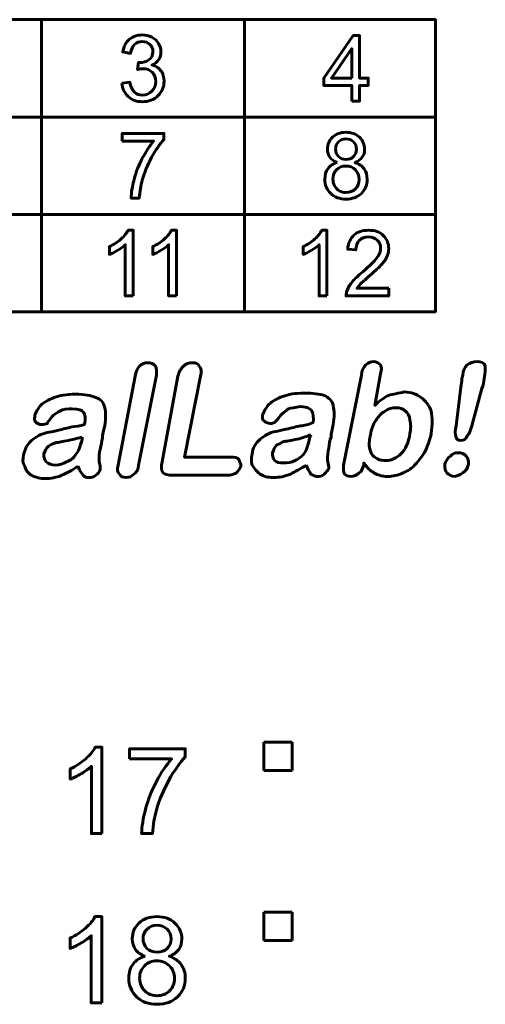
# Model space of a CAD drawing. Header units: millimetres. Extents: x -13 to 39, y -19 to 89.
# Tile 11 of 16: x 5 to 13, y 53 to 71. Entities that reach past the tile are written whole.
import ezdxf

# ---------------------------------------------------------------- set-up
doc = ezdxf.new("R2010")
doc.units = ezdxf.units.MM
doc.linetypes.add('K5LT32768', pattern=[0])
doc.linetypes.add('K5LT32770', pattern=[0])

msp = doc.modelspace()

# ---------------------------------------------------------------- linework, layer by layer
at = {"color": 150, "linetype": 'K5LT32768', "lineweight": 60, "true_color": 0x0080ff}
for p, q in [((5.039, 65.484), (5.039, 70.638)), ((8.621, 70.638), (8.621, 65.484)), ((-1.91, 68.92), (11.989, 68.92)), ((-1.91, 67.202), (11.989, 67.202)), ((8.959, 57.388), (8.959, 57.888)), ((8.959, 57.888), (9.459, 57.888)), ((9.459, 57.888), (9.459, 57.388)), ((9.459, 57.388), (8.959, 57.388)), ((8.959, 54.888), (9.459, 54.888)), ((8.959, 54.388), (8.959, 54.888)), ((9.459, 54.888), (9.459, 54.388)), ((9.459, 54.388), (8.959, 54.388))]:
    msp.add_line(p, q, dxfattribs=at)
at = {"color": 150, "linetype": 'K5LT32770', "lineweight": 60, "true_color": 0x0080ff}
msp.add_lwpolyline([(-1.91, 65.484), (11.989, 65.484), (11.989, 70.638), (-1.91, 70.638)], close=True, dxfattribs=at)
at = {"color": 150, "linetype": 'K5LT32768', "lineweight": 60, "true_color": 0x0080ff}
for points, knots in [([(6.458, 69.515), (6.458, 69.515), (6.598, 69.535), (6.598, 69.535), (6.614, 69.454), (6.641, 69.396), (6.679, 69.36), (6.717, 69.325), (6.764, 69.307), (6.82, 69.307), (6.886, 69.307), (6.942, 69.33), (6.987, 69.377), (7.032, 69.423), (7.055, 69.48), (7.055, 69.548), (7.055, 69.613), (7.034, 69.667), (6.992, 69.71), (6.95, 69.752), (6.897, 69.773), (6.832, 69.773), (6.806, 69.773), (6.773, 69.768), (6.733, 69.757), (6.733, 69.757), (6.749, 69.881), (6.749, 69.881), (6.758, 69.88), (6.766, 69.88), (6.771, 69.88), (6.831, 69.88), (6.885, 69.895), (6.932, 69.927), (6.98, 69.958), (7.004, 70.007), (7.004, 70.072), (7.004, 70.124), (6.986, 70.167), (6.952, 70.201), (6.917, 70.235), (6.872, 70.252), (6.818, 70.252), (6.763, 70.252), (6.718, 70.235), (6.682, 70.2), (6.645, 70.165), (6.622, 70.112), (6.612, 70.042), (6.612, 70.042), (6.472, 70.068), (6.472, 70.068), (6.489, 70.163), (6.528, 70.237), (6.588, 70.29), (6.649, 70.342), (6.724, 70.368), (6.814, 70.368), (6.876, 70.368), (6.933, 70.355), (6.985, 70.327), (7.038, 70.301), (7.078, 70.264), (7.105, 70.217), (7.133, 70.171), (7.147, 70.121), (7.147, 70.069), (7.147, 70.019), (7.133, 69.974), (7.107, 69.933), (7.081, 69.892), (7.042, 69.86), (6.99, 69.836), (7.057, 69.82), (7.109, 69.787), (7.147, 69.737), (7.184, 69.688), (7.202, 69.626), (7.202, 69.551), (7.202, 69.45), (7.166, 69.365), (7.094, 69.295), (7.021, 69.225), (6.93, 69.19), (6.819, 69.19), (6.719, 69.19), (6.637, 69.22), (6.571, 69.28), (6.505, 69.341), (6.467, 69.419), (6.458, 69.515)], [0, 0, 0, 0, 0.033333, 0.033333, 0.033333, 0.066667, 0.066667, 0.066667, 0.1, 0.1, 0.1, 0.133333, 0.133333, 0.133333, 0.166667, 0.166667, 0.166667, 0.2, 0.2, 0.2, 0.233333, 0.233333, 0.233333, 0.266667, 0.266667, 0.266667, 0.3, 0.3, 0.3, 0.333333, 0.333333, 0.333333, 0.366667, 0.366667, 0.366667, 0.4, 0.4, 0.4, 0.433333, 0.433333, 0.433333, 0.466667, 0.466667, 0.466667, 0.5, 0.5, 0.5, 0.533333, 0.533333, 0.533333, 0.566667, 0.566667, 0.566667, 0.6, 0.6, 0.6, 0.633333, 0.633333, 0.633333, 0.666667, 0.666667, 0.666667, 0.7, 0.7, 0.7, 0.733333, 0.733333, 0.733333, 0.766667, 0.766667, 0.766667, 0.8, 0.8, 0.8, 0.833333, 0.833333, 0.833333, 0.866667, 0.866667, 0.866667, 0.9, 0.9, 0.9, 0.933333, 0.933333, 0.933333, 0.966667, 0.966667, 0.966667, 1, 1, 1, 1]), ([(10.512, 69.202), (10.512, 69.202), (10.512, 69.477), (10.512, 69.477), (10.018, 69.477), (10.018, 69.477), (10.018, 69.608), (10.018, 69.608), (10.537, 70.356), (10.537, 70.356), (10.651, 70.356), (10.651, 70.356), (10.651, 69.608), (10.651, 69.608), (10.805, 69.608), (10.805, 69.608), (10.805, 69.477), (10.805, 69.477), (10.651, 69.477), (10.651, 69.477), (10.651, 69.202), (10.651, 69.202), (10.512, 69.202), (10.512, 69.202)], [0, 0, 0, 0, 0.090909, 0.090909, 0.181818, 0.181818, 0.272727, 0.272727, 0.363636, 0.363636, 0.454545, 0.454545, 0.545455, 0.545455, 0.636364, 0.636364, 0.727273, 0.727273, 0.818182, 0.818182, 0.909091, 0.909091, 1, 1, 1, 1]), ([(10.512, 69.608), (10.512, 69.608), (10.512, 70.127), (10.512, 70.127), (10.155, 69.608), (10.155, 69.608), (10.512, 69.608), (10.512, 69.608)], [0, 0, 0, 0, 0.333333, 0.333333, 0.666667, 0.666667, 1, 1, 1, 1]), ([(6.463, 68.495), (6.463, 68.495), (6.463, 68.631), (6.463, 68.631), (7.198, 68.631), (7.198, 68.631), (7.198, 68.521), (7.198, 68.521), (7.125, 68.443), (7.053, 68.339), (6.982, 68.209), (6.911, 68.079), (6.857, 67.946), (6.818, 67.808), (6.79, 67.712), (6.772, 67.606), (6.764, 67.491), (6.764, 67.491), (6.621, 67.491), (6.621, 67.491), (6.623, 67.582), (6.64, 67.691), (6.674, 67.82), (6.708, 67.949), (6.755, 68.073), (6.818, 68.193), (6.881, 68.312), (6.948, 68.413), (7.018, 68.495), (7.018, 68.495), (6.463, 68.495), (6.463, 68.495)], [0, 0, 0, 0, 0.090909, 0.090909, 0.181818, 0.181818, 0.272727, 0.272727, 0.272727, 0.363636, 0.363636, 0.363636, 0.454545, 0.454545, 0.454545, 0.545455, 0.545455, 0.545455, 0.636364, 0.636364, 0.636364, 0.727273, 0.727273, 0.727273, 0.818182, 0.818182, 0.818182, 0.909091, 0.909091, 0.909091, 1, 1, 1, 1]), ([(10.254, 68.117), (10.196, 68.139), (10.154, 68.169), (10.126, 68.209), (10.098, 68.249), (10.084, 68.297), (10.084, 68.353), (10.084, 68.437), (10.113, 68.507), (10.173, 68.564), (10.232, 68.622), (10.311, 68.65), (10.41, 68.65), (10.509, 68.65), (10.589, 68.621), (10.649, 68.562), (10.709, 68.504), (10.739, 68.433), (10.739, 68.349), (10.739, 68.295), (10.726, 68.248), (10.698, 68.209), (10.671, 68.169), (10.629, 68.139), (10.572, 68.117), (10.642, 68.094), (10.695, 68.057), (10.731, 68.005), (10.767, 67.954), (10.785, 67.893), (10.785, 67.821), (10.785, 67.723), (10.751, 67.64), (10.682, 67.573), (10.614, 67.505), (10.523, 67.472), (10.411, 67.472), (10.3, 67.472), (10.209, 67.505), (10.141, 67.573), (10.072, 67.64), (10.038, 67.724), (10.038, 67.825), (10.038, 67.9), (10.057, 67.963), (10.094, 68.014), (10.132, 68.064), (10.185, 68.099), (10.254, 68.117)], [0, 0, 0, 0, 0.0625, 0.0625, 0.0625, 0.125, 0.125, 0.125, 0.1875, 0.1875, 0.1875, 0.25, 0.25, 0.25, 0.3125, 0.3125, 0.3125, 0.375, 0.375, 0.375, 0.4375, 0.4375, 0.4375, 0.5, 0.5, 0.5, 0.5625, 0.5625, 0.5625, 0.625, 0.625, 0.625, 0.6875, 0.6875, 0.6875, 0.75, 0.75, 0.75, 0.8125, 0.8125, 0.8125, 0.875, 0.875, 0.875, 0.9375, 0.9375, 0.9375, 1, 1, 1, 1]), ([(10.227, 68.358), (10.227, 68.303), (10.244, 68.258), (10.278, 68.224), (10.312, 68.189), (10.357, 68.172), (10.413, 68.172), (10.467, 68.172), (10.511, 68.189), (10.545, 68.223), (10.58, 68.258), (10.596, 68.3), (10.596, 68.35), (10.596, 68.402), (10.579, 68.446), (10.544, 68.481), (10.509, 68.517), (10.465, 68.534), (10.411, 68.534), (10.358, 68.534), (10.314, 68.517), (10.279, 68.482), (10.244, 68.447), (10.227, 68.406), (10.227, 68.358)], [0, 0, 0, 0, 0.125, 0.125, 0.125, 0.25, 0.25, 0.25, 0.375, 0.375, 0.375, 0.5, 0.5, 0.5, 0.625, 0.625, 0.625, 0.75, 0.75, 0.75, 0.875, 0.875, 0.875, 1, 1, 1, 1]), ([(10.181, 67.824), (10.181, 67.784), (10.19, 67.745), (10.208, 67.707), (10.227, 67.669), (10.255, 67.64), (10.292, 67.619), (10.33, 67.598), (10.37, 67.588), (10.413, 67.588), (10.48, 67.588), (10.535, 67.61), (10.578, 67.653), (10.621, 67.697), (10.642, 67.752), (10.642, 67.819), (10.642, 67.888), (10.62, 67.944), (10.576, 67.989), (10.532, 68.033), (10.476, 68.055), (10.408, 68.055), (10.342, 68.055), (10.288, 68.033), (10.245, 67.989), (10.202, 67.945), (10.181, 67.89), (10.181, 67.824)], [0, 0, 0, 0, 0.111111, 0.111111, 0.111111, 0.222222, 0.222222, 0.222222, 0.333333, 0.333333, 0.333333, 0.444444, 0.444444, 0.444444, 0.555556, 0.555556, 0.555556, 0.666667, 0.666667, 0.666667, 0.777778, 0.777778, 0.777778, 0.888889, 0.888889, 0.888889, 1, 1, 1, 1]), ([(6.657, 65.763), (6.657, 65.763), (6.517, 65.763), (6.517, 65.763), (6.517, 66.666), (6.517, 66.666), (6.484, 66.634), (6.44, 66.601), (6.331, 66.536), (6.281, 66.512), (6.238, 66.495), (6.238, 66.495), (6.238, 66.633), (6.238, 66.633), (6.316, 66.67), (6.384, 66.715), (6.443, 66.768), (6.501, 66.821), (6.543, 66.872), (6.567, 66.922), (6.567, 66.922), (6.657, 66.922), (6.657, 66.922), (6.657, 65.763), (6.657, 65.763)], [0, 0, 0, 0, 0.111111, 0.111111, 0.222222, 0.222222, 0.222222, 0.333333, 0.333333, 0.444444, 0.444444, 0.444444, 0.555556, 0.555556, 0.555556, 0.666667, 0.666667, 0.666667, 0.777778, 0.777778, 0.777778, 0.888889, 0.888889, 1, 1, 1, 1]), ([(7.422, 65.763), (7.422, 65.763), (7.282, 65.763), (7.282, 65.763), (7.282, 66.666), (7.282, 66.666), (7.249, 66.634), (7.205, 66.601), (7.096, 66.536), (7.046, 66.512), (7.003, 66.495), (7.003, 66.495), (7.003, 66.633), (7.003, 66.633), (7.081, 66.67), (7.149, 66.715), (7.208, 66.768), (7.266, 66.821), (7.308, 66.872), (7.332, 66.922), (7.332, 66.922), (7.422, 66.922), (7.422, 66.922), (7.422, 65.763), (7.422, 65.763)], [0, 0, 0, 0, 0.111111, 0.111111, 0.222222, 0.222222, 0.222222, 0.333333, 0.333333, 0.444444, 0.444444, 0.444444, 0.555556, 0.555556, 0.555556, 0.666667, 0.666667, 0.666667, 0.777778, 0.777778, 0.777778, 0.888889, 0.888889, 1, 1, 1, 1]), ([(10.076, 65.763), (10.076, 65.763), (9.936, 65.763), (9.936, 65.763), (9.936, 66.666), (9.936, 66.666), (9.902, 66.634), (9.858, 66.601), (9.804, 66.569), (9.749, 66.536), (9.7, 66.512), (9.657, 66.495), (9.657, 66.495), (9.657, 66.633), (9.657, 66.633), (9.735, 66.67), (9.803, 66.715), (9.861, 66.768), (9.92, 66.821), (9.961, 66.872), (9.986, 66.922), (9.986, 66.922), (10.076, 66.922), (10.076, 66.922), (10.076, 65.763), (10.076, 65.763)], [0, 0, 0, 0, 0.111111, 0.111111, 0.222222, 0.222222, 0.222222, 0.333333, 0.333333, 0.333333, 0.444444, 0.444444, 0.444444, 0.555556, 0.555556, 0.555556, 0.666667, 0.666667, 0.666667, 0.777778, 0.777778, 0.777778, 0.888889, 0.888889, 1, 1, 1, 1]), ([(11.166, 65.898), (11.166, 65.898), (11.166, 65.763), (11.166, 65.763), (10.414, 65.763), (10.414, 65.763), (10.413, 65.797), (10.419, 65.83), (10.43, 65.862), (10.45, 65.914), (10.481, 65.965), (10.523, 66.015), (10.566, 66.065), (10.627, 66.123), (10.706, 66.189), (10.829, 66.292), (10.912, 66.373), (10.956, 66.434), (11, 66.494), (11.022, 66.551), (11.022, 66.605), (11.022, 66.661), (11.002, 66.708), (10.962, 66.747), (10.923, 66.785), (10.871, 66.804), (10.807, 66.804), (10.74, 66.804), (10.686, 66.784), (10.645, 66.743), (10.605, 66.703), (10.584, 66.646), (10.584, 66.574), (10.584, 66.574), (10.441, 66.588), (10.441, 66.588), (10.451, 66.697), (10.488, 66.78), (10.552, 66.837), (10.616, 66.894), (10.702, 66.922), (10.81, 66.922), (10.919, 66.922), (11.006, 66.892), (11.069, 66.83), (11.133, 66.768), (11.165, 66.692), (11.165, 66.601), (11.165, 66.555), (11.156, 66.51), (11.137, 66.465), (11.118, 66.42), (11.087, 66.373), (11.044, 66.324), (11.001, 66.275), (10.929, 66.207), (10.829, 66.121), (10.745, 66.049), (10.691, 66.001), (10.667, 65.975), (10.644, 65.95), (10.624, 65.924), (10.608, 65.898), (10.608, 65.898), (11.166, 65.898), (11.166, 65.898)], [0, 0, 0, 0, 0.045455, 0.045455, 0.090909, 0.090909, 0.090909, 0.136364, 0.136364, 0.136364, 0.181818, 0.181818, 0.181818, 0.227273, 0.227273, 0.227273, 0.272727, 0.272727, 0.272727, 0.318182, 0.318182, 0.318182, 0.363636, 0.363636, 0.363636, 0.409091, 0.409091, 0.409091, 0.454545, 0.454545, 0.454545, 0.5, 0.5, 0.5, 0.545455, 0.545455, 0.545455, 0.590909, 0.590909, 0.590909, 0.636364, 0.636364, 0.636364, 0.681818, 0.681818, 0.681818, 0.727273, 0.727273, 0.727273, 0.772727, 0.772727, 0.772727, 0.818182, 0.818182, 0.818182, 0.863636, 0.863636, 0.863636, 0.909091, 0.909091, 0.909091, 0.954545, 0.954545, 0.954545, 1, 1, 1, 1]), ([(6.393, 62.778), (6.393, 62.778), (6.691, 64.346), (6.691, 64.346), (6.711, 64.426), (6.73, 64.486), (6.771, 64.525), (6.81, 64.566), (6.869, 64.585), (6.909, 64.585), (6.968, 64.585), (7.009, 64.566), (7.048, 64.525), (7.069, 64.486), (7.069, 64.426), (7.069, 64.367), (7.069, 64.367), (6.75, 62.778), (6.75, 62.778), (6.75, 62.698), (6.711, 62.639), (6.67, 62.618), (6.631, 62.579), (6.592, 62.559), (6.473, 62.559), (6.432, 62.579), (6.413, 62.618), (6.373, 62.659), (6.373, 62.698), (6.393, 62.778)], [0, 0, 0, 0, 0.1, 0.1, 0.1, 0.2, 0.2, 0.2, 0.3, 0.3, 0.3, 0.4, 0.4, 0.4, 0.5, 0.5, 0.5, 0.6, 0.6, 0.6, 0.7, 0.7, 0.7, 0.8, 0.8, 0.9, 0.9, 0.9, 1, 1, 1, 1]), ([(7.843, 64.346), (7.843, 64.346), (7.564, 62.916), (7.564, 62.916), (8.379, 62.916), (8.379, 62.916), (8.439, 62.916), (8.499, 62.916), (8.519, 62.877), (8.538, 62.838), (8.558, 62.797), (8.558, 62.758), (8.538, 62.718), (8.519, 62.678), (8.478, 62.639), (8.439, 62.618), (8.379, 62.599), (8.32, 62.599), (8.32, 62.599), (7.366, 62.599), (7.366, 62.599), (7.266, 62.599), (7.207, 62.618), (7.188, 62.639), (7.147, 62.678), (7.147, 62.758), (7.167, 62.838), (7.167, 62.838), (7.445, 64.346), (7.445, 64.346), (7.465, 64.426), (7.505, 64.486), (7.545, 64.525), (7.585, 64.566), (7.644, 64.585), (7.763, 64.585), (7.803, 64.566), (7.823, 64.525), (7.862, 64.486), (7.862, 64.426), (7.843, 64.346)], [0, 0, 0, 0, 0.071429, 0.071429, 0.142857, 0.142857, 0.142857, 0.214286, 0.214286, 0.214286, 0.285714, 0.285714, 0.285714, 0.357143, 0.357143, 0.357143, 0.428571, 0.428571, 0.428571, 0.5, 0.5, 0.5, 0.571429, 0.571429, 0.571429, 0.642857, 0.642857, 0.642857, 0.714286, 0.714286, 0.714286, 0.785714, 0.785714, 0.785714, 0.857143, 0.857143, 0.928571, 0.928571, 0.928571, 1, 1, 1, 1]), ([(11.022, 64.387), (11.022, 64.387), (10.921, 63.83), (10.921, 63.83), (11.001, 63.91), (11.081, 63.97), (11.16, 64.009), (11.24, 64.029), (11.34, 64.048), (11.439, 64.069), (11.558, 64.069), (11.657, 64.029), (11.737, 63.97), (11.816, 63.91), (11.876, 63.83), (11.915, 63.731), (11.936, 63.612), (11.936, 63.493), (11.915, 63.333), (11.895, 63.235), (11.856, 63.136), (11.816, 63.035), (11.757, 62.937), (11.697, 62.857), (11.638, 62.797), (11.578, 62.718), (11.498, 62.678), (11.418, 62.639), (11.32, 62.599), (11.24, 62.579), (11.141, 62.579), (11.1, 62.579), (11.041, 62.579), (11.001, 62.599), (10.942, 62.618), (10.902, 62.639), (10.882, 62.659), (10.843, 62.678), (10.823, 62.698), (10.802, 62.718), (10.783, 62.738), (10.763, 62.778), (10.724, 62.817), (10.724, 62.817), (10.724, 62.778), (10.724, 62.778), (10.703, 62.718), (10.683, 62.659), (10.644, 62.639), (10.604, 62.599), (10.545, 62.579), (10.504, 62.579), (10.445, 62.579), (10.405, 62.599), (10.385, 62.618), (10.366, 62.659), (10.366, 62.718), (10.366, 62.778), (10.366, 62.778), (10.683, 64.367), (10.683, 64.367), (10.683, 64.447), (10.724, 64.506), (10.763, 64.545), (10.802, 64.585), (10.843, 64.605), (10.902, 64.605), (10.942, 64.605), (10.981, 64.585), (11.022, 64.545), (11.041, 64.506), (11.041, 64.466), (11.022, 64.387)], [0, 0, 0, 0, 0.041667, 0.041667, 0.041667, 0.083333, 0.083333, 0.083333, 0.125, 0.125, 0.125, 0.166667, 0.166667, 0.166667, 0.208333, 0.208333, 0.208333, 0.25, 0.25, 0.25, 0.291667, 0.291667, 0.291667, 0.333333, 0.333333, 0.333333, 0.375, 0.375, 0.375, 0.416667, 0.416667, 0.416667, 0.458333, 0.458333, 0.458333, 0.5, 0.5, 0.5, 0.541667, 0.541667, 0.541667, 0.583333, 0.583333, 0.583333, 0.625, 0.625, 0.625, 0.666667, 0.666667, 0.666667, 0.708333, 0.708333, 0.708333, 0.75, 0.75, 0.75, 0.791667, 0.791667, 0.791667, 0.833333, 0.833333, 0.833333, 0.875, 0.875, 0.875, 0.916667, 0.916667, 0.916667, 0.958333, 0.958333, 0.958333, 1, 1, 1, 1]), ([(12.353, 63.473), (12.353, 63.473), (12.431, 64.108), (12.431, 64.108), (12.452, 64.227), (12.452, 64.327), (12.472, 64.367), (12.472, 64.447), (12.511, 64.506), (12.551, 64.545), (12.61, 64.585), (12.651, 64.605), (12.729, 64.605), (12.789, 64.605), (12.849, 64.585), (12.869, 64.525), (12.869, 64.486), (12.869, 64.406), (12.849, 64.307), (12.849, 64.248), (12.83, 64.188), (12.809, 64.128), (12.809, 64.128), (12.63, 63.473), (12.63, 63.473), (12.61, 63.393), (12.591, 63.333), (12.551, 63.294), (12.532, 63.235), (12.491, 63.214), (12.431, 63.214), (12.392, 63.214), (12.353, 63.235), (12.353, 63.274), (12.333, 63.314), (12.333, 63.393), (12.353, 63.473)], [0, 0, 0, 0, 0.083333, 0.083333, 0.083333, 0.166667, 0.166667, 0.166667, 0.25, 0.25, 0.25, 0.333333, 0.333333, 0.333333, 0.416667, 0.416667, 0.416667, 0.5, 0.5, 0.5, 0.583333, 0.583333, 0.583333, 0.666667, 0.666667, 0.666667, 0.75, 0.75, 0.75, 0.833333, 0.833333, 0.833333, 0.916667, 0.916667, 0.916667, 1, 1, 1, 1]), ([(5.678, 62.758), (5.578, 62.678), (5.479, 62.639), (5.399, 62.599), (5.3, 62.559), (5.201, 62.54), (5.101, 62.54), (5.022, 62.54), (4.942, 62.559), (4.863, 62.599), (4.803, 62.639), (4.764, 62.678), (4.743, 62.758), (4.704, 62.817), (4.704, 62.877), (4.724, 62.957), (4.743, 63.056), (4.784, 63.136), (4.863, 63.214), (4.942, 63.274), (5.041, 63.333), (5.141, 63.354), (5.181, 63.354), (5.24, 63.374), (5.339, 63.393), (5.419, 63.413), (5.499, 63.434), (5.578, 63.453), (5.637, 63.453), (5.717, 63.473), (5.797, 63.493), (5.816, 63.592), (5.816, 63.672), (5.777, 63.711), (5.756, 63.751), (5.697, 63.771), (5.578, 63.771), (5.499, 63.771), (5.419, 63.771), (5.36, 63.731), (5.32, 63.711), (5.261, 63.672), (5.22, 63.631), (5.181, 63.572), (5.141, 63.532), (5.141, 63.512), (5.121, 63.512), (5.082, 63.493), (5.041, 63.493), (5.002, 63.493), (4.963, 63.512), (4.942, 63.532), (4.922, 63.553), (4.903, 63.592), (4.922, 63.631), (4.922, 63.691), (4.963, 63.751), (5.022, 63.83), (5.082, 63.89), (5.161, 63.929), (5.261, 63.97), (5.36, 64.009), (5.479, 64.029), (5.637, 64.029), (5.797, 64.029), (5.916, 64.009), (5.996, 63.97), (6.075, 63.95), (6.134, 63.89), (6.154, 63.791), (6.175, 63.711), (6.175, 63.612), (6.154, 63.473), (6.134, 63.393), (6.115, 63.314), (6.115, 63.255), (6.095, 63.195), (6.095, 63.136), (6.075, 63.056), (6.056, 62.996), (6.056, 62.916), (6.056, 62.838), (6.075, 62.778), (6.075, 62.718), (6.075, 62.698), (6.056, 62.659), (6.035, 62.618), (5.996, 62.599), (5.955, 62.559), (5.916, 62.559), (5.876, 62.559), (5.836, 62.559), (5.797, 62.559), (5.777, 62.599), (5.737, 62.639), (5.717, 62.678), (5.678, 62.758)], [0, 0, 0, 0, 0.03125, 0.03125, 0.03125, 0.0625, 0.0625, 0.0625, 0.09375, 0.09375, 0.09375, 0.125, 0.125, 0.125, 0.15625, 0.15625, 0.15625, 0.1875, 0.1875, 0.1875, 0.21875, 0.21875, 0.21875, 0.25, 0.25, 0.25, 0.28125, 0.28125, 0.28125, 0.3125, 0.3125, 0.3125, 0.34375, 0.34375, 0.34375, 0.375, 0.375, 0.375, 0.40625, 0.40625, 0.40625, 0.4375, 0.4375, 0.4375, 0.46875, 0.46875, 0.46875, 0.5, 0.5, 0.5, 0.53125, 0.53125, 0.53125, 0.5625, 0.5625, 0.5625, 0.59375, 0.59375, 0.59375, 0.625, 0.625, 0.625, 0.65625, 0.65625, 0.65625, 0.6875, 0.6875, 0.6875, 0.71875, 0.71875, 0.71875, 0.75, 0.75, 0.75, 0.78125, 0.78125, 0.78125, 0.8125, 0.8125, 0.8125, 0.84375, 0.84375, 0.84375, 0.875, 0.875, 0.875, 0.90625, 0.90625, 0.90625, 0.9375, 0.9375, 0.9375, 0.96875, 0.96875, 0.96875, 1, 1, 1, 1]), ([(9.711, 62.778), (9.611, 62.718), (9.512, 62.659), (9.432, 62.618), (9.333, 62.579), (9.234, 62.559), (9.134, 62.559), (9.035, 62.559), (8.955, 62.579), (8.896, 62.618), (8.836, 62.659), (8.797, 62.718), (8.757, 62.778), (8.737, 62.838), (8.737, 62.897), (8.757, 62.976), (8.757, 63.076), (8.817, 63.155), (8.896, 63.235), (8.975, 63.294), (9.055, 63.354), (9.174, 63.374), (9.214, 63.374), (9.273, 63.393), (9.353, 63.413), (9.452, 63.434), (9.532, 63.453), (9.611, 63.473), (9.67, 63.473), (9.75, 63.493), (9.83, 63.532), (9.849, 63.612), (9.83, 63.691), (9.81, 63.731), (9.789, 63.771), (9.73, 63.81), (9.611, 63.81), (9.512, 63.791), (9.452, 63.791), (9.392, 63.771), (9.353, 63.731), (9.294, 63.691), (9.253, 63.652), (9.214, 63.592), (9.174, 63.553), (9.154, 63.532), (9.154, 63.532), (9.115, 63.512), (9.074, 63.512), (9.035, 63.512), (8.996, 63.532), (8.975, 63.553), (8.936, 63.572), (8.936, 63.612), (8.936, 63.652), (8.955, 63.711), (8.996, 63.791), (9.055, 63.851), (9.115, 63.91), (9.193, 63.95), (9.294, 63.989), (9.392, 64.029), (9.512, 64.048), (9.67, 64.048), (9.83, 64.048), (9.949, 64.029), (10.028, 64.009), (10.108, 63.97), (10.167, 63.91), (10.187, 63.83), (10.206, 63.731), (10.206, 63.631), (10.187, 63.493), (10.167, 63.413), (10.147, 63.333), (10.147, 63.274), (10.128, 63.214), (10.108, 63.155), (10.108, 63.076), (10.087, 63.016), (10.087, 62.937), (10.087, 62.857), (10.108, 62.797), (10.108, 62.738), (10.108, 62.718), (10.087, 62.678), (10.068, 62.659), (10.028, 62.618), (9.988, 62.579), (9.949, 62.579), (9.889, 62.579), (9.869, 62.579), (9.83, 62.599), (9.789, 62.618), (9.77, 62.659), (9.73, 62.718), (9.711, 62.778)], [0, 0, 0, 0, 0.03125, 0.03125, 0.03125, 0.0625, 0.0625, 0.0625, 0.09375, 0.09375, 0.09375, 0.125, 0.125, 0.125, 0.15625, 0.15625, 0.15625, 0.1875, 0.1875, 0.1875, 0.21875, 0.21875, 0.21875, 0.25, 0.25, 0.25, 0.28125, 0.28125, 0.28125, 0.3125, 0.3125, 0.3125, 0.34375, 0.34375, 0.34375, 0.375, 0.375, 0.375, 0.40625, 0.40625, 0.40625, 0.4375, 0.4375, 0.4375, 0.46875, 0.46875, 0.46875, 0.5, 0.5, 0.5, 0.53125, 0.53125, 0.53125, 0.5625, 0.5625, 0.5625, 0.59375, 0.59375, 0.59375, 0.625, 0.625, 0.625, 0.65625, 0.65625, 0.65625, 0.6875, 0.6875, 0.6875, 0.71875, 0.71875, 0.71875, 0.75, 0.75, 0.75, 0.78125, 0.78125, 0.78125, 0.8125, 0.8125, 0.8125, 0.84375, 0.84375, 0.84375, 0.875, 0.875, 0.875, 0.90625, 0.90625, 0.90625, 0.9375, 0.9375, 0.9375, 0.96875, 0.96875, 0.96875, 1, 1, 1, 1]), ([(10.843, 63.314), (10.802, 63.175), (10.823, 63.056), (10.862, 62.976), (10.921, 62.897), (11.001, 62.857), (11.121, 62.857), (11.2, 62.857), (11.299, 62.897), (11.379, 62.976), (11.459, 63.056), (11.519, 63.175), (11.538, 63.333), (11.558, 63.413), (11.558, 63.512), (11.538, 63.572), (11.538, 63.652), (11.498, 63.691), (11.459, 63.731), (11.418, 63.771), (11.359, 63.791), (11.299, 63.791), (11.219, 63.791), (11.16, 63.771), (11.1, 63.731), (11.022, 63.691), (10.981, 63.631), (10.942, 63.572), (10.882, 63.493), (10.862, 63.413), (10.843, 63.314)], [0, 0, 0, 0, 0.1, 0.1, 0.1, 0.2, 0.2, 0.2, 0.3, 0.3, 0.3, 0.4, 0.4, 0.4, 0.5, 0.5, 0.5, 0.6, 0.6, 0.6, 0.7, 0.7, 0.7, 0.8, 0.8, 0.8, 0.9, 0.9, 0.9, 1, 1, 1, 1]), ([(5.756, 63.274), (5.697, 63.255), (5.618, 63.235), (5.518, 63.214), (5.399, 63.195), (5.339, 63.175), (5.3, 63.175), (5.24, 63.155), (5.201, 63.136), (5.161, 63.115), (5.121, 63.076), (5.101, 63.035), (5.082, 62.976), (5.082, 62.937), (5.082, 62.877), (5.121, 62.838), (5.161, 62.797), (5.22, 62.778), (5.28, 62.778), (5.36, 62.778), (5.419, 62.797), (5.479, 62.838), (5.559, 62.857), (5.618, 62.916), (5.637, 62.957), (5.697, 63.016), (5.717, 63.095), (5.756, 63.235), (5.756, 63.235), (5.756, 63.274), (5.756, 63.274)], [0, 0, 0, 0, 0.1, 0.1, 0.1, 0.2, 0.2, 0.2, 0.3, 0.3, 0.3, 0.4, 0.4, 0.4, 0.5, 0.5, 0.5, 0.6, 0.6, 0.6, 0.7, 0.7, 0.7, 0.8, 0.8, 0.8, 0.9, 0.9, 0.9, 1, 1, 1, 1]), ([(9.789, 63.314), (9.73, 63.294), (9.651, 63.255), (9.551, 63.235), (9.432, 63.214), (9.353, 63.195), (9.313, 63.195), (9.273, 63.175), (9.234, 63.155), (9.193, 63.136), (9.154, 63.095), (9.134, 63.056), (9.115, 62.996), (9.115, 62.957), (9.115, 62.897), (9.154, 62.857), (9.193, 62.817), (9.234, 62.817), (9.313, 62.817), (9.372, 62.817), (9.452, 62.817), (9.512, 62.857), (9.591, 62.897), (9.631, 62.937), (9.67, 62.976), (9.711, 63.035), (9.75, 63.136), (9.77, 63.255), (9.77, 63.255), (9.789, 63.314), (9.789, 63.314)], [0, 0, 0, 0, 0.1, 0.1, 0.1, 0.2, 0.2, 0.2, 0.3, 0.3, 0.3, 0.4, 0.4, 0.4, 0.5, 0.5, 0.5, 0.6, 0.6, 0.6, 0.7, 0.7, 0.7, 0.8, 0.8, 0.8, 0.9, 0.9, 0.9, 1, 1, 1, 1]), ([(12.333, 62.579), (12.273, 62.579), (12.234, 62.599), (12.193, 62.639), (12.154, 62.678), (12.154, 62.718), (12.154, 62.797), (12.174, 62.838), (12.193, 62.897), (12.253, 62.937), (12.293, 62.976), (12.333, 62.996), (12.392, 62.996), (12.452, 62.996), (12.491, 62.976), (12.532, 62.937), (12.571, 62.897), (12.571, 62.838), (12.571, 62.797), (12.551, 62.718), (12.532, 62.678), (12.472, 62.639), (12.431, 62.599), (12.372, 62.599), (12.333, 62.579)], [0, 0, 0, 0, 0.125, 0.125, 0.125, 0.25, 0.25, 0.25, 0.375, 0.375, 0.375, 0.5, 0.5, 0.5, 0.625, 0.625, 0.625, 0.75, 0.75, 0.75, 0.875, 0.875, 0.875, 1, 1, 1, 1]), ([(6.105, 56.277), (6.105, 56.277), (5.919, 56.277), (5.919, 56.277), (5.919, 57.463), (5.919, 57.463), (5.874, 57.42), (5.815, 57.377), (5.742, 57.334), (5.67, 57.292), (5.604, 57.26), (5.546, 57.238), (5.546, 57.238), (5.546, 57.418), (5.546, 57.418), (5.65, 57.467), (5.741, 57.526), (5.819, 57.596), (5.897, 57.666), (5.953, 57.733), (5.985, 57.799), (5.985, 57.799), (6.105, 57.799), (6.105, 57.799), (6.105, 56.277), (6.105, 56.277)], [0, 0, 0, 0, 0.111111, 0.111111, 0.222222, 0.222222, 0.222222, 0.333333, 0.333333, 0.333333, 0.444444, 0.444444, 0.444444, 0.555556, 0.555556, 0.555556, 0.666667, 0.666667, 0.666667, 0.777778, 0.777778, 0.777778, 0.888889, 0.888889, 1, 1, 1, 1]), ([(6.594, 57.595), (6.594, 57.595), (6.594, 57.773), (6.594, 57.773), (7.574, 57.773), (7.574, 57.773), (7.574, 57.629), (7.574, 57.629), (7.478, 57.527), (7.382, 57.39), (7.288, 57.22), (7.193, 57.049), (7.12, 56.874), (7.068, 56.694), (7.031, 56.567), (7.007, 56.428), (6.997, 56.277), (6.997, 56.277), (6.806, 56.277), (6.806, 56.277), (6.808, 56.396), (6.831, 56.54), (6.876, 56.709), (6.921, 56.878), (6.985, 57.041), (7.152, 57.355), (7.241, 57.488), (7.335, 57.595), (7.335, 57.595), (6.594, 57.595), (6.594, 57.595)], [0, 0, 0, 0, 0.090909, 0.090909, 0.181818, 0.181818, 0.272727, 0.272727, 0.272727, 0.363636, 0.363636, 0.363636, 0.454545, 0.454545, 0.454545, 0.545455, 0.545455, 0.545455, 0.636364, 0.636364, 0.636364, 0.727273, 0.727273, 0.727273, 0.818182, 0.818182, 0.909091, 0.909091, 0.909091, 1, 1, 1, 1]), ([(6.103, 53.289), (6.103, 53.289), (5.917, 53.289), (5.917, 53.289), (5.917, 54.475), (5.917, 54.475), (5.872, 54.432), (5.813, 54.39), (5.74, 54.347), (5.668, 54.304), (5.602, 54.272), (5.544, 54.251), (5.544, 54.251), (5.544, 54.431), (5.544, 54.431), (5.648, 54.48), (5.739, 54.539), (5.817, 54.609), (5.895, 54.678), (5.95, 54.746), (5.983, 54.811), (5.983, 54.811), (6.103, 54.811), (6.103, 54.811), (6.103, 53.289), (6.103, 53.289)], [0, 0, 0, 0, 0.111111, 0.111111, 0.222222, 0.222222, 0.222222, 0.333333, 0.333333, 0.333333, 0.444444, 0.444444, 0.444444, 0.555556, 0.555556, 0.555556, 0.666667, 0.666667, 0.666667, 0.777778, 0.777778, 0.777778, 0.888889, 0.888889, 1, 1, 1, 1]), ([(6.868, 54.111), (6.791, 54.139), (6.734, 54.18), (6.697, 54.232), (6.66, 54.285), (6.641, 54.347), (6.641, 54.42), (6.641, 54.531), (6.68, 54.623), (6.759, 54.698), (6.839, 54.774), (6.944, 54.811), (7.075, 54.811), (7.207, 54.811), (7.314, 54.773), (7.394, 54.696), (7.475, 54.619), (7.515, 54.526), (7.515, 54.415), (7.515, 54.345), (7.497, 54.283), (7.46, 54.232), (7.423, 54.179), (7.368, 54.139), (7.292, 54.111), (7.385, 54.081), (7.455, 54.032), (7.504, 53.964), (7.552, 53.897), (7.576, 53.816), (7.576, 53.723), (7.576, 53.593), (7.531, 53.484), (7.439, 53.396), (7.347, 53.308), (7.227, 53.264), (7.078, 53.264), (6.929, 53.264), (6.808, 53.308), (6.717, 53.397), (6.625, 53.485), (6.579, 53.596), (6.579, 53.728), (6.579, 53.826), (6.604, 53.909), (6.655, 53.975), (6.705, 54.042), (6.776, 54.087), (6.868, 54.111)], [0, 0, 0, 0, 0.0625, 0.0625, 0.0625, 0.125, 0.125, 0.125, 0.1875, 0.1875, 0.1875, 0.25, 0.25, 0.25, 0.3125, 0.3125, 0.3125, 0.375, 0.375, 0.375, 0.4375, 0.4375, 0.4375, 0.5, 0.5, 0.5, 0.5625, 0.5625, 0.5625, 0.625, 0.625, 0.625, 0.6875, 0.6875, 0.6875, 0.75, 0.75, 0.75, 0.8125, 0.8125, 0.8125, 0.875, 0.875, 0.875, 0.9375, 0.9375, 0.9375, 1, 1, 1, 1]), ([(6.831, 54.427), (6.831, 54.355), (6.854, 54.297), (6.9, 54.251), (6.946, 54.206), (7.006, 54.183), (7.08, 54.183), (7.152, 54.183), (7.211, 54.205), (7.256, 54.25), (7.302, 54.295), (7.325, 54.351), (7.325, 54.416), (7.325, 54.485), (7.301, 54.542), (7.254, 54.589), (7.208, 54.636), (7.149, 54.659), (7.078, 54.659), (7.006, 54.659), (6.947, 54.636), (6.901, 54.59), (6.855, 54.545), (6.831, 54.491), (6.831, 54.427)], [0, 0, 0, 0, 0.125, 0.125, 0.125, 0.25, 0.25, 0.25, 0.375, 0.375, 0.375, 0.5, 0.5, 0.5, 0.625, 0.625, 0.625, 0.75, 0.75, 0.75, 0.875, 0.875, 0.875, 1, 1, 1, 1]), ([(6.77, 53.726), (6.77, 53.673), (6.782, 53.622), (6.807, 53.572), (6.832, 53.523), (6.869, 53.484), (6.919, 53.457), (6.969, 53.43), (7.023, 53.416), (7.079, 53.416), (7.169, 53.416), (7.242, 53.445), (7.3, 53.502), (7.357, 53.559), (7.386, 53.632), (7.386, 53.72), (7.386, 53.81), (7.356, 53.884), (7.297, 53.942), (7.238, 54.001), (7.163, 54.03), (7.073, 54.03), (6.985, 54.03), (6.913, 54.001), (6.856, 53.943), (6.799, 53.886), (6.77, 53.813), (6.77, 53.726)], [0, 0, 0, 0, 0.111111, 0.111111, 0.111111, 0.222222, 0.222222, 0.222222, 0.333333, 0.333333, 0.333333, 0.444444, 0.444444, 0.444444, 0.555556, 0.555556, 0.555556, 0.666667, 0.666667, 0.666667, 0.777778, 0.777778, 0.777778, 0.888889, 0.888889, 0.888889, 1, 1, 1, 1])]:
    msp.add_open_spline(points, degree=3, knots=knots, dxfattribs=at)

doc.saveas('drawing.dxf')
